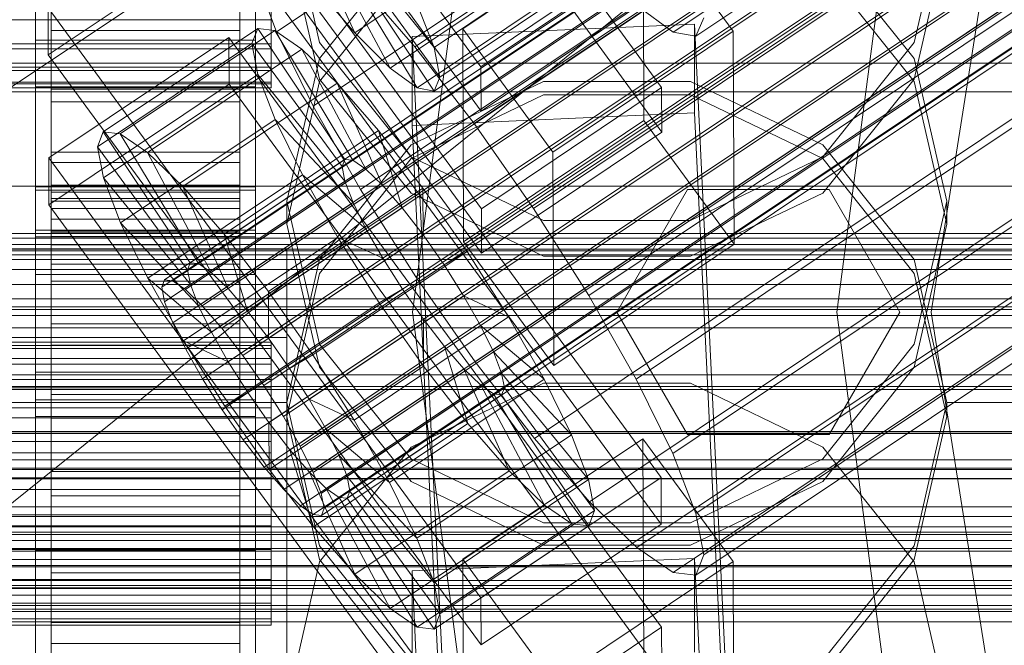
# Model space of a CAD drawing. Header units: millimetres. Extents: x -2233 to 65662, y -50530 to 6847.
# Tile 140 of 256: x 132 to 195, y -34271 to -34231. Entities that reach past the tile are written whole.
import ezdxf

# ---------------------------------------------------------------- set-up
doc = ezdxf.new("R2010")
doc.units = ezdxf.units.MM
for name, color, linetype, lineweight in [('COTAS_O', 1, 'Continuous', 0), ('COTAS_P', 1, 'Continuous', 0), ('frontal_briquetadora', 7, 'Continuous', 0), ('frontal_C01', 7, 'Continuous', 0), ('frontal_C02', 7, 'Continuous', 0), ('frontal_C03', 7, 'Continuous', 0), ('frontal_mezcladora', 7, 'Continuous', 0), ('frontal_secador', 7, 'Continuous', 0)]:
    doc.layers.add(name, color=color, linetype=linetype, lineweight=lineweight)
doc.dimstyles.new('R19_100', dxfattribs={"dimtxt": 250, "dimasz": 150, "dimexe": 150, "dimexo": 80, "dimgap": 100, "dimtad": 1, "dimtih": 1, "dimtoh": 1, "dimdsep": 46, "dimcen": 0.09, "dimadec": 0, "dimazin": 0, "dimtfac": 1, "dimtdec": 4, "dimtofl": 0, "dimtmove": 0, "dimatfit": 3, "dimfxl": 1, "dimtolj": 1, "dimtzin": 0, "dimarcsym": 0})

# ---------------------------------------------------------------- blocks, each defined once
blk = doc.blocks.new('DIM_R32_39')
at = {"layer": 'COTAS_O'}
for p, q in [((-1725, -33700), (-1575, -33655)), ((1725, -33700), (1575, -33655)), ((-1725, -34400), (-1725, -33700)), ((-1725, -33700), (1725, -33700)), ((-1725, -33700), (-1575, -33745)), ((1725, -33700), (1575, -33745)), ((1725, -34400), (1725, -33700))]:
    blk.add_line(p, q, dxfattribs=at)
blk.add_text('3450 O', height=250, dxfattribs=at).set_placement((0, -33600))
blk = doc.blocks.new('DIM_R32_40')
at = {"layer": 'COTAS_P'}
for p, q in [((-150, -32200), (550, -32200)), ((550, -32200), (505, -32350)), ((550, -34800), (550, -32200)), ((550, -32200), (595, -32350)), ((550, -34800), (505, -34650)), ((550, -34800), (595, -34650)), ((-150, -34800), (550, -34800))]:
    blk.add_line(p, q, dxfattribs=at)
blk.add_text('2600 P', height=250, rotation=90, dxfattribs=at).set_placement((450, -33500))
blk = doc.blocks.new('DIM_R32_43')
at = {"layer": 'COTAS_O'}
for p, q in [((-650, -34200), (-500, -34155)), ((650, -34200), (500, -34155)), ((-650, -34900), (-650, -34200)), ((-650, -34200), (650, -34200)), ((-650, -34200), (-500, -34245)), ((650, -34200), (500, -34245)), ((650, -34900), (650, -34200))]:
    blk.add_line(p, q, dxfattribs=at)
blk.add_text('1300 O', height=250, dxfattribs=at).set_placement((0, -34100))

msp = doc.modelspace()

# ---------------------------------------------------------------- linework, layer by layer
at = {"layer": 'frontal_briquetadora'}
for p, q in [((151.08, -34232.849), (149, -34223.801)), ((191, -34223.801), (188.92, -34232.849)), ((149, -34226.151), (151.08, -34235.184)), ((151.08, -34233.872), (156.906, -34226.61)), ((183.094, -34226.61), (188.92, -34233.872)), ((188.92, -34235.184), (191, -34226.151)), ((156.907, -34228.052), (151.08, -34235.335)), ((188.92, -34235.335), (183.093, -34228.052)), ((156.906, -34240.124), (151.08, -34232.849)), ((188.92, -34232.849), (183.094, -34240.124)), ((149, -34242.945), (151.08, -34233.872)), ((188.92, -34233.872), (191, -34242.945)), ((151.08, -34235.335), (149, -34244.416)), ((151.08, -34235.184), (156.907, -34242.429)), ((165.326, -34235.331), (156.906, -34239.371)), ((174.674, -34235.331), (165.326, -34235.331)), ((183.094, -34239.371), (174.674, -34235.331)), ((183.093, -34242.429), (188.92, -34235.184)), ((191, -34244.416), (188.92, -34235.335)), ((156.907, -34240.238), (165.327, -34236.188)), ((165.327, -34236.188), (174.673, -34236.188)), ((174.673, -34236.188), (183.093, -34240.238)), ((156.906, -34239.371), (151.08, -34246.657)), ((188.92, -34246.657), (183.094, -34239.371)), ((151.08, -34247.536), (156.907, -34240.238)), ((165.326, -34244.169), (156.906, -34240.124)), ((183.094, -34240.124), (174.674, -34244.169)), ((183.093, -34240.238), (188.92, -34247.536)), ((151.08, -34252.035), (149, -34242.945)), ((149, -34244.416), (149, -34242.945)), ((156.907, -34242.429), (165.327, -34246.449)), ((174.673, -34246.449), (183.093, -34242.429)), ((191, -34242.945), (188.92, -34252.036)), ((191, -34244.416), (191, -34242.945)), ((174.674, -34244.169), (165.326, -34244.169)), ((149, -34244.416), (151.08, -34253.497)), ((188.92, -34253.497), (191, -34244.416)), ((151.08, -34246.657), (149, -34255.753)), ((165.327, -34246.449), (174.673, -34246.449)), ((191, -34255.753), (188.92, -34246.657)), ((149, -34256.636), (151.08, -34247.536)), ((188.92, -34247.536), (191, -34256.636)), ((156.906, -34259.336), (151.08, -34252.035)), ((188.92, -34252.036), (183.094, -34259.336)), ((151.08, -34253.497), (156.907, -34260.779)), ((183.093, -34260.779), (188.92, -34253.497)), ((165.326, -34254.527), (156.906, -34258.582)), ((174.674, -34254.527), (165.326, -34254.527)), ((183.094, -34258.582), (174.674, -34254.527)), ((149, -34255.753), (131, -34255.753)), ((149, -34256.636), (149, -34255.753)), ((149, -34255.753), (151.08, -34264.86)), ((188.92, -34264.86), (191, -34255.753)), ((191, -34256.636), (191, -34255.753)), ((200, -34255.753), (191, -34255.753)), ((151.08, -34265.737), (149, -34256.636)), ((191, -34256.636), (188.92, -34265.737)), ((156.906, -34258.582), (151.08, -34265.888)), ((188.92, -34265.888), (183.094, -34258.582)), ((165.326, -34263.393), (156.906, -34259.336)), ((183.094, -34259.336), (174.674, -34263.393)), ((-160, -34260.611), (200, -34260.611)), ((156.907, -34260.779), (165.327, -34264.821)), ((174.673, -34264.821), (183.093, -34260.779)), ((174.674, -34263.393), (165.326, -34263.393)), ((151.08, -34264.86), (156.906, -34272.168)), ((165.327, -34264.821), (174.673, -34264.821)), ((183.094, -34272.168), (188.92, -34264.86)), ((-160, -34265.027), (200, -34265.027)), ((151.08, -34265.888), (149, -34275)), ((156.907, -34273.035), (151.08, -34265.737)), ((188.92, -34265.737), (183.093, -34273.035)), ((191, -34275), (188.92, -34265.888)), ((200, -34268.884), (-160, -34268.884))]:
    msp.add_line(p, q, dxfattribs=at)
at = {"layer": 'frontal_C01'}
for p, q in [((173.584, -34232.193), (357.893, -34108.323)), ((175.032, -34232.457), (359.341, -34108.588)), ((161.341, -34234.399), (133.809, -34196.688)), ((145.315, -34198.012), (172.847, -34235.724)), ((133, -34244.79), (133, -34198.741)), ((147, -34198.741), (147, -34244.79)), ((133.821, -34199.51), (161.353, -34237.222)), ((172.859, -34238.546), (145.327, -34200.835)), ((133, -34201.564), (133, -34247.612)), ((147, -34247.612), (147, -34201.564)), ((161.379, -34243.431), (133.847, -34205.72)), ((133, -34253.822), (133, -34207.773)), ((147, -34207.773), (147, -34253.822)), ((133.859, -34208.542), (161.391, -34246.254)), ((133, -34210.596), (133, -34256.644)), ((147, -34256.644), (147, -34210.596)), ((160.19, -34231.981), (171.658, -34224.274)), ((171.658, -34224.274), (171.715, -34237.822)), ((171.658, -34224.274), (177.394, -34232.13)), ((150.436, -34225.87), (153.314, -34232.243)), ((153.314, -34232.243), (163.144, -34225.636)), ((152.829, -34226.307), (158.366, -34233.165)), ((158.366, -34233.165), (168.196, -34226.559)), ((172.809, -34226.692), (161.341, -34234.399)), ((134, -34232.096), (134, -34227.196)), ((146, -34227.196), (146, -34232.096)), ((151.503, -34226.931), (155.567, -34234.482)), ((153.008, -34227.205), (158.743, -34235.062)), ((152.321, -34227.528), (157.295, -34235.743)), ((152.835, -34227.622), (158.378, -34235.941)), ((155.567, -34234.482), (165.397, -34227.875)), ((158.743, -34235.062), (168.573, -34228.456)), ((153.314, -34232.243), (150.688, -34229.178)), ((157.295, -34235.743), (167.125, -34229.137)), ((134, -34229.274), (134, -34232.096)), ((134, -34229.274), (134, -34231.422)), ((146, -34232.096), (146, -34229.274)), ((146, -34231.422), (146, -34229.274)), ((148, -34229.274), (148, -34231.422)), ((158.378, -34235.941), (168.208, -34229.335)), ((161.353, -34237.222), (172.821, -34229.514)), ((157.272, -34230.381), (158.366, -34233.165)), ((134, -34232.941), (134, -34231.042)), ((134, -34231.042), (134, -34235.83)), ((146, -34235.83), (146, -34231.042)), ((146, -34231.042), (146, -34232.941)), ((148, -34232.941), (148, -34231.042)), ((173.584, -34232.193), (171.275, -34230.506)), ((-148, -34231.422), (148, -34231.422)), ((134, -34231.203), (134, -34235.83)), ((134, -34231.422), (134, -34236.631)), ((146, -34231.422), (134, -34231.422)), ((134, -34231.422), (134, -34233.25)), ((146, -34235.83), (146, -34231.203)), ((146, -34236.631), (146, -34231.422)), ((146, -34233.25), (146, -34231.422)), ((148, -34231.422), (148, -34233.25)), ((156.962, -34232.477), (174.943, -34231.68)), ((174.943, -34231.68), (174.943, -34237.326)), ((174.943, -34231.68), (177.811, -34291.243)), ((175.521, -34231.282), (175.032, -34232.457)), ((134, -34232.096), (146, -34232.096)), ((134, -34236.631), (134, -34232.096)), ((146, -34232.096), (146, -34236.631)), ((155.567, -34234.482), (153.314, -34232.243)), ((160.247, -34245.529), (160.19, -34231.981)), ((165.926, -34239.837), (160.19, -34231.981)), ((177.394, -34232.13), (165.926, -34239.837)), ((175.032, -34232.457), (173.584, -34232.193)), ((177.451, -34245.678), (177.394, -34232.13)), ((-148, -34232.941), (148, -34232.941)), ((134, -34234.416), (134, -34232.941)), ((134, -34232.941), (134, -34239.837)), ((146, -34232.941), (134, -34232.941)), ((146, -34239.837), (146, -34232.941)), ((146, -34232.941), (146, -34234.416)), ((148, -34234.416), (148, -34232.941)), ((156.962, -34238.123), (156.962, -34232.477)), ((159.83, -34292.04), (156.962, -34232.477)), ((-148, -34233.25), (148, -34233.25)), ((134, -34233.25), (134, -34240.492)), ((146, -34233.25), (134, -34233.25)), ((134, -34233.25), (134, -34234.635)), ((146, -34240.492), (146, -34233.25)), ((146, -34234.635), (146, -34233.25)), ((148, -34233.25), (148, -34234.635)), ((158.366, -34233.165), (158.743, -34235.062)), ((-148, -34234.416), (148, -34234.416)), ((-148, -34234.635), (148, -34234.635)), ((134, -34235.367), (134, -34234.416)), ((134, -34234.416), (134, -34242.952)), ((146, -34234.416), (134, -34234.416)), ((134, -34234.635), (134, -34243.414)), ((146, -34234.635), (134, -34234.635)), ((134, -34234.635), (134, -34235.481)), ((146, -34242.952), (146, -34234.416)), ((146, -34234.416), (146, -34235.367)), ((146, -34243.414), (146, -34234.635)), ((146, -34235.481), (146, -34234.635)), ((148, -34235.367), (148, -34234.416)), ((148, -34234.635), (148, -34235.481)), ((157.295, -34235.743), (155.567, -34234.482)), ((161.341, -34234.399), (161.353, -34237.222)), ((-148, -34235.367), (148, -34235.367)), ((-148, -34235.481), (148, -34235.481)), ((134, -34235.731), (134, -34235.367)), ((134, -34235.367), (134, -34244.961)), ((146, -34235.367), (134, -34235.367)), ((134, -34235.481), (134, -34245.2)), ((146, -34235.481), (134, -34235.481)), ((134, -34235.481), (134, -34235.731)), ((146, -34244.961), (146, -34235.367)), ((146, -34235.367), (146, -34235.731)), ((146, -34245.2), (146, -34235.481)), ((146, -34235.731), (146, -34235.481)), ((148, -34235.731), (148, -34235.367)), ((148, -34235.481), (148, -34235.731)), ((158.743, -34235.062), (158.378, -34235.941)), ((-148, -34235.731), (148, -34235.731)), ((134, -34235.731), (134, -34245.728)), ((146, -34235.731), (134, -34235.731)), ((134, -34235.83), (134, -34239.837)), ((134, -34235.83), (146, -34235.83)), ((146, -34245.728), (146, -34235.731)), ((146, -34239.837), (146, -34235.83)), ((158.378, -34235.941), (157.295, -34235.743)), ((172.847, -34235.724), (161.379, -34243.431)), ((172.859, -34238.546), (172.847, -34235.724)), ((134, -34236.631), (146, -34236.631)), ((134, -34240.492), (134, -34236.631)), ((146, -34236.631), (146, -34240.492)), ((174.943, -34237.326), (156.962, -34238.123)), ((177.811, -34296.889), (174.943, -34237.326)), ((171.715, -34237.822), (160.247, -34245.529)), ((177.451, -34245.678), (171.715, -34237.822)), ((159.83, -34297.686), (156.962, -34238.123)), ((161.391, -34246.254), (172.859, -34238.546)), ((134, -34239.837), (134, -34242.952)), ((134, -34239.837), (146, -34239.837)), ((146, -34242.952), (146, -34239.837)), ((165.926, -34239.837), (165.983, -34253.386)), ((134, -34240.492), (146, -34240.492)), ((134, -34243.414), (134, -34240.492)), ((146, -34240.492), (146, -34243.414)), ((133, -34255.572), (133, -34242.024)), ((133, -34242.024), (147, -34242.024)), ((133, -34251.618), (133, -34242.024)), ((147, -34242.024), (147, -34255.572)), ((147, -34242.024), (147, -34251.618)), ((134, -34242.952), (134, -34244.961)), ((134, -34242.952), (146, -34242.952)), ((146, -34244.961), (146, -34242.952)), ((134, -34243.414), (146, -34243.414)), ((134, -34245.2), (134, -34243.414)), ((146, -34243.414), (146, -34245.2)), ((161.379, -34243.431), (161.391, -34246.254)), ((147, -34244.79), (133, -34244.79)), ((133, -34244.79), (133, -34247.612)), ((147, -34247.612), (147, -34244.79)), ((134, -34244.961), (134, -34245.728)), ((134, -34244.961), (146, -34244.961)), ((134, -34245.2), (146, -34245.2)), ((134, -34245.728), (134, -34245.2)), ((146, -34245.728), (146, -34244.961)), ((146, -34245.2), (146, -34245.728)), ((160.247, -34245.529), (165.983, -34253.386)), ((131, -34245.976), (149, -34245.976)), ((134, -34245.728), (146, -34245.728)), ((149, -34245.976), (149, -34251.621)), ((149, -34245.976), (149, -34291.64)), ((165.983, -34253.386), (177.451, -34245.678)), ((133, -34247.612), (147, -34247.612)), ((149, -34251.621), (131, -34251.621)), ((147, -34251.618), (133, -34251.618)), ((133, -34251.618), (133, -34265.166)), ((147, -34265.166), (147, -34251.618)), ((149, -34297.285), (149, -34251.621)), ((147, -34253.822), (133, -34253.822)), ((133, -34253.822), (133, -34256.644)), ((147, -34256.644), (147, -34253.822)), ((-450, -34254.919), (450, -34254.919)), ((147, -34255.572), (133, -34255.572)), ((133, -34255.572), (133, -34265.166)), ((147, -34265.166), (147, -34255.572)), ((133, -34256.644), (147, -34256.644)), ((133, -34265.166), (147, -34265.166)), ((450, -34266.209), (-450, -34266.209))]:
    msp.add_line(p, q, dxfattribs=at)
at = {"layer": 'frontal_C02'}
for p, q in [((141.218, -34247.953), (355.017, -34104.978)), ((141.731, -34248.009), (355.53, -34105.034)), ((141.045, -34248.408), (354.844, -34105.432)), ((142.549, -34248.572), (356.348, -34105.596)), ((141.224, -34249.342), (355.022, -34106.366)), ((143.617, -34249.602), (357.415, -34106.627)), ((141.742, -34250.692), (355.541, -34107.716)), ((144.861, -34251.031), (358.659, -34108.056)), ((148.35, -34232.173), (332.659, -34108.918)), ((142.565, -34252.365), (356.363, -34109.39)), ((359.995, -34109.785), (146.196, -34252.761)), ((157.152, -34233.131), (341.461, -34109.877)), ((143.635, -34254.249), (357.434, -34111.273)), ((147.533, -34254.673), (361.332, -34111.698)), ((144.881, -34256.213), (358.68, -34113.238)), ((148.779, -34256.638), (362.578, -34113.663)), ((150.672, -34236.896), (334.981, -34113.641)), ((146.218, -34258.126), (360.017, -34115.15)), ((345.231, -34114.758), (160.922, -34238.012)), ((149.85, -34258.521), (363.648, -34115.546)), ((147.554, -34259.855), (361.352, -34116.88)), ((150.672, -34260.195), (364.471, -34117.22)), ((148.798, -34261.284), (362.596, -34118.309)), ((151.191, -34261.545), (364.989, -34118.569)), ((153.694, -34242.211), (338.003, -34118.957)), ((149.865, -34262.315), (363.664, -34119.339)), ((151.369, -34262.479), (365.168, -34119.503)), ((150.683, -34262.877), (364.482, -34119.902)), ((151.196, -34262.933), (364.995, -34119.958)), ((164.693, -34243.409), (349.002, -34120.155)), ((157.211, -34247.756), (341.52, -34124.502)), ((168.21, -34248.954), (352.519, -34125.7)), ((160.982, -34253.153), (345.291, -34129.899)), ((171.232, -34254.27), (355.541, -34131.015)), ((164.752, -34258.034), (349.061, -34134.78)), ((173.554, -34258.993), (357.863, -34135.738)), ((168.263, -34262.067), (352.572, -34138.812)), ((175.016, -34262.802), (359.326, -34139.548)), ((171.275, -34264.976), (355.584, -34141.721)), ((175.521, -34265.438), (359.83, -34142.184)), ((173.584, -34266.564), (357.893, -34143.309)), ((175.032, -34266.721), (359.341, -34143.467)), ((130, -34236.667), (228.298, -34170.932)), ((145.277, -34222.988), (172.809, -34260.51)), ((145.289, -34225.968), (133.821, -34233.637)), ((172.821, -34263.491), (145.289, -34225.968)), ((148.35, -34232.173), (146.887, -34228.363)), ((153.641, -34229.099), (157.152, -34233.131)), ((133.821, -34233.637), (133.809, -34230.657)), ((161.341, -34268.179), (133.809, -34230.657)), ((137.313, -34238.535), (147.143, -34231.962)), ((138.396, -34238.653), (148.226, -34232.08)), ((147.143, -34231.962), (146.777, -34232.921)), ((148.226, -34232.08), (147.143, -34231.962)), ((147.143, -34231.962), (152.686, -34240.284)), ((149.953, -34233.267), (148.226, -34232.08)), ((148.226, -34232.08), (153.199, -34240.34)), ((150.672, -34236.896), (148.35, -34232.173)), ((133, -34235.68), (133, -34232.699)), ((133, -34232.699), (147, -34232.699)), ((133, -34278.518), (133, -34232.699)), ((133.847, -34240.194), (145.315, -34232.525)), ((136.948, -34239.495), (146.777, -34232.921)), ((145.315, -34232.525), (145.327, -34235.506)), ((145.315, -34232.525), (172.847, -34270.048)), ((146.777, -34232.921), (152.513, -34240.739)), ((146.777, -34232.921), (147.155, -34234.893)), ((147, -34232.699), (147, -34235.68)), ((147, -34232.699), (147, -34278.518)), ((133.821, -34233.637), (161.353, -34271.16)), ((140.123, -34239.841), (149.953, -34233.267)), ((152.207, -34235.443), (149.953, -34233.267)), ((149.953, -34233.267), (154.017, -34240.902)), ((157.152, -34233.131), (160.922, -34238.012)), ((-450, -34234.172), (450, -34234.172)), ((145.327, -34235.506), (133.859, -34243.175)), ((137.325, -34241.467), (147.155, -34234.893)), ((142.377, -34242.017), (152.207, -34235.443)), ((172.859, -34273.028), (145.327, -34235.506)), ((147.155, -34234.893), (152.692, -34241.673)), ((147.155, -34234.893), (148.249, -34237.743)), ((154.833, -34238.46), (152.207, -34235.443)), ((152.207, -34235.443), (155.085, -34241.933)), ((147, -34235.68), (133, -34235.68)), ((133, -34235.68), (133, -34281.498)), ((147, -34281.498), (147, -34235.68)), ((153.694, -34242.211), (150.672, -34236.896)), ((138.419, -34244.316), (148.249, -34237.743)), ((148.249, -34237.743), (153.21, -34243.022)), ((148.249, -34237.743), (149.985, -34241.276)), ((160.922, -34238.012), (164.693, -34243.409)), ((136.948, -34239.495), (137.313, -34238.535)), ((142.856, -34246.858), (137.313, -34238.535)), ((137.313, -34238.535), (138.396, -34238.653)), ((145.003, -34245.033), (154.833, -34238.46)), ((157.653, -34242.111), (154.833, -34238.46)), ((154.833, -34238.46), (156.329, -34243.362)), ((143.369, -34246.913), (138.396, -34238.653)), ((138.396, -34238.653), (140.123, -34239.841)), ((142.683, -34247.312), (136.948, -34239.495)), ((137.325, -34241.467), (136.948, -34239.495)), ((144.188, -34247.476), (140.123, -34239.841)), ((140.123, -34239.841), (142.377, -34242.017)), ((133.859, -34243.175), (133.847, -34240.194)), ((161.379, -34277.717), (133.847, -34240.194)), ((152.686, -34240.284), (142.856, -34246.858)), ((153.199, -34240.34), (143.369, -34246.913)), ((152.513, -34240.739), (152.686, -34240.284)), ((152.686, -34240.284), (153.199, -34240.34)), ((153.199, -34240.34), (154.017, -34240.902)), ((152.513, -34240.739), (142.683, -34247.312)), ((154.017, -34240.902), (144.188, -34247.476)), ((152.692, -34241.673), (152.513, -34240.739)), ((154.017, -34240.902), (155.085, -34241.933)), ((142.862, -34248.246), (137.325, -34241.467)), ((138.419, -34244.316), (137.325, -34241.467)), ((140.156, -34247.85), (149.985, -34241.276)), ((152.692, -34241.673), (142.862, -34248.246)), ((149.985, -34241.276), (154.033, -34244.696)), ((149.985, -34241.276), (152.246, -34245.252)), ((153.21, -34243.022), (152.692, -34241.673)), ((133, -34245.217), (133, -34242.237)), ((133, -34242.237), (147, -34242.237)), ((133, -34288.055), (133, -34242.237)), ((134, -34251.921), (134, -34241.929)), ((134, -34241.929), (134, -34242.375)), ((134, -34241.929), (146, -34241.929)), ((134, -34242.777), (134, -34241.929)), ((134, -34252.132), (134, -34242.375)), ((134, -34242.375), (134, -34244.084)), ((134, -34242.375), (146, -34242.375)), ((145.255, -34248.507), (142.377, -34242.017)), ((142.377, -34242.017), (145.003, -34245.033)), ((155.085, -34241.933), (145.255, -34248.507)), ((146, -34242.375), (146, -34241.929)), ((146, -34241.929), (146, -34251.921)), ((146, -34241.929), (146, -34242.777)), ((146, -34244.084), (146, -34242.375)), ((146, -34242.375), (146, -34252.132)), ((147, -34242.237), (147, -34245.217)), ((147, -34242.237), (147, -34288.055)), ((157.653, -34242.111), (147.823, -34248.685)), ((157.211, -34247.756), (153.694, -34242.211)), ((155.085, -34241.933), (156.329, -34243.362)), ((157.665, -34245.092), (157.653, -34242.111)), ((160.474, -34246.148), (157.653, -34242.111)), ((134, -34252.322), (134, -34242.777)), ((134, -34242.777), (146, -34242.777)), ((134, -34244.86), (134, -34242.777)), ((153.21, -34243.022), (143.38, -34249.596)), ((146, -34242.777), (146, -34252.322)), ((146, -34242.777), (146, -34244.86)), ((154.033, -34244.696), (153.21, -34243.022)), ((133.859, -34243.175), (161.391, -34280.697)), ((156.329, -34243.362), (146.499, -34249.936)), ((156.329, -34243.362), (157.665, -34245.092)), ((164.693, -34243.409), (168.21, -34248.954)), ((134, -34252.942), (134, -34244.084)), ((134, -34244.084), (134, -34246.941)), ((134, -34244.084), (146, -34244.084)), ((146, -34246.941), (146, -34244.084)), ((146, -34244.084), (146, -34252.942)), ((134, -34253.309), (134, -34244.86)), ((134, -34244.86), (146, -34244.86)), ((134, -34248.038), (134, -34244.86)), ((143.38, -34249.596), (138.419, -34244.316)), ((140.156, -34247.85), (138.419, -34244.316)), ((154.033, -34244.696), (144.203, -34251.27)), ((146, -34244.86), (146, -34253.309)), ((146, -34244.86), (146, -34248.038)), ((155.103, -34246.579), (154.033, -34244.696)), ((147, -34245.217), (133, -34245.217)), ((133, -34245.217), (133, -34291.036)), ((142.416, -34251.826), (152.246, -34245.252)), ((146.499, -34249.936), (145.003, -34245.033)), ((145.003, -34245.033), (147.823, -34248.685)), ((147, -34291.036), (147, -34245.217)), ((147.835, -34251.665), (157.665, -34245.092)), ((152.246, -34245.252), (155.103, -34246.579)), ((152.246, -34245.252), (154.877, -34249.4)), ((157.665, -34245.092), (159.001, -34247.004)), ((450, -34246.094), (-450, -34246.094)), ((150.644, -34252.722), (160.474, -34246.148)), ((160.474, -34246.148), (159.001, -34247.004)), ((163.105, -34250.296), (160.474, -34246.148)), ((155.103, -34246.579), (145.274, -34253.153)), ((156.35, -34248.544), (155.103, -34246.579)), ((134, -34254.294), (134, -34246.941)), ((134, -34246.941), (134, -34250.749)), ((134, -34246.941), (146, -34246.941)), ((142.856, -34246.858), (142.683, -34247.312)), ((142.683, -34247.312), (142.862, -34248.246)), ((143.369, -34246.913), (142.856, -34246.858)), ((144.188, -34247.476), (143.369, -34246.913)), ((146, -34250.749), (146, -34246.941)), ((146, -34246.941), (146, -34254.294)), ((159.001, -34247.004), (149.171, -34253.577)), ((159.001, -34247.004), (160.247, -34248.969)), ((134, -34254.814), (134, -34248.038)), ((134, -34248.038), (146, -34248.038)), ((134, -34252.093), (134, -34248.038)), ((144.203, -34251.27), (140.156, -34247.85)), ((142.416, -34251.826), (140.156, -34247.85)), ((141.045, -34248.408), (141.218, -34247.953)), ((141.218, -34247.953), (141.731, -34248.009)), ((141.731, -34248.009), (142.549, -34248.572)), ((145.255, -34248.507), (144.188, -34247.476)), ((146, -34248.038), (146, -34254.814)), ((146, -34248.038), (146, -34252.093)), ((160.982, -34253.153), (157.211, -34247.756)), ((141.224, -34249.342), (141.045, -34248.408)), ((142.549, -34248.572), (143.617, -34249.602)), ((142.862, -34248.246), (143.38, -34249.596)), ((146.499, -34249.936), (145.255, -34248.507)), ((156.35, -34248.544), (146.52, -34255.118)), ((154.877, -34249.4), (156.35, -34248.544)), ((157.686, -34250.456), (156.35, -34248.544)), ((147.823, -34248.685), (147.835, -34251.665)), ((147.823, -34248.685), (150.644, -34252.722)), ((160.247, -34248.969), (150.417, -34255.542)), ((163.105, -34250.296), (160.247, -34248.969)), ((160.247, -34248.969), (161.318, -34250.852)), ((168.21, -34248.954), (171.232, -34254.27)), ((141.742, -34250.692), (141.224, -34249.342)), ((143.38, -34249.596), (144.203, -34251.27)), ((143.617, -34249.602), (144.861, -34251.031)), ((145.047, -34255.973), (154.877, -34249.4)), ((154.877, -34249.4), (157.698, -34253.437)), ((147.835, -34251.665), (146.499, -34249.936)), ((157.686, -34250.456), (147.856, -34257.03)), ((153.275, -34256.87), (163.105, -34250.296)), ((157.698, -34253.437), (157.686, -34250.456)), ((159.022, -34252.186), (157.686, -34250.456)), ((165.365, -34254.272), (163.105, -34250.296)), ((134, -34256.098), (134, -34250.749)), ((134, -34250.749), (134, -34255.25)), ((134, -34250.749), (146, -34250.749)), ((142.565, -34252.365), (141.742, -34250.692)), ((144.861, -34251.031), (146.196, -34252.761)), ((146, -34255.25), (146, -34250.749)), ((146, -34250.749), (146, -34256.098)), ((161.318, -34250.852), (151.488, -34257.426)), ((165.365, -34254.272), (161.318, -34250.852)), ((161.318, -34250.852), (162.14, -34252.526)), ((144.203, -34251.27), (145.274, -34253.153)), ((149.171, -34253.577), (147.835, -34251.665)), ((-148, -34251.921), (148, -34251.921)), ((-148, -34252.132), (148, -34252.132)), ((-148, -34252.322), (148, -34252.322)), ((134, -34252.132), (134, -34251.921)), ((146, -34251.921), (134, -34251.921)), ((134, -34251.921), (134, -34252.322)), ((134, -34256.735), (134, -34252.093)), ((134, -34252.093), (146, -34252.093)), ((134, -34256.749), (134, -34252.093)), ((134, -34252.942), (134, -34252.132)), ((146, -34252.132), (134, -34252.132)), ((146, -34252.322), (134, -34252.322)), ((134, -34252.322), (134, -34253.309)), ((145.274, -34253.153), (142.416, -34251.826)), ((145.047, -34255.973), (142.416, -34251.826)), ((143.635, -34254.249), (142.565, -34252.365)), ((146, -34251.921), (146, -34252.132)), ((146, -34252.322), (146, -34251.921)), ((146, -34252.093), (146, -34256.735)), ((146, -34252.093), (146, -34256.749)), ((146, -34252.132), (146, -34252.942)), ((146, -34253.309), (146, -34252.322)), ((148, -34252.132), (148, -34251.921)), ((148, -34251.921), (148, -34252.322)), ((148, -34252.942), (148, -34252.132)), ((148, -34252.322), (148, -34253.309)), ((159.022, -34252.186), (149.192, -34258.76)), ((160.518, -34257.088), (159.022, -34252.186)), ((160.266, -34253.615), (159.022, -34252.186)), ((-148, -34252.942), (148, -34252.942)), ((134, -34254.294), (134, -34252.942)), ((146, -34252.942), (134, -34252.942)), ((146, -34252.942), (146, -34254.294)), ((146.196, -34252.761), (147.533, -34254.673)), ((148, -34254.294), (148, -34252.942)), ((149.171, -34253.577), (150.644, -34252.722)), ((150.644, -34252.722), (153.275, -34256.87)), ((162.14, -34252.526), (152.311, -34259.099)), ((167.102, -34257.805), (162.14, -34252.526)), ((162.14, -34252.526), (162.659, -34253.875)), ((-148, -34253.309), (148, -34253.309)), ((146, -34253.309), (134, -34253.309)), ((134, -34253.309), (134, -34254.814)), ((145.274, -34253.153), (146.52, -34255.118)), ((146, -34254.814), (146, -34253.309)), ((147.868, -34260.011), (157.698, -34253.437)), ((148, -34253.309), (148, -34254.814)), ((150.417, -34255.542), (149.171, -34253.577)), ((160.266, -34253.615), (150.436, -34260.188)), ((157.698, -34253.437), (160.518, -34257.088)), ((163.144, -34260.105), (160.266, -34253.615)), ((161.333, -34254.646), (160.266, -34253.615)), ((164.752, -34258.034), (160.982, -34253.153)), ((-148, -34254.294), (148, -34254.294)), ((134, -34256.098), (134, -34254.294)), ((146, -34254.294), (134, -34254.294)), ((144.881, -34256.213), (143.635, -34254.249)), ((146, -34254.294), (146, -34256.098)), ((148, -34256.098), (148, -34254.294)), ((162.659, -34253.875), (152.829, -34260.449)), ((155.535, -34260.846), (165.365, -34254.272)), ((168.196, -34260.655), (162.659, -34253.875)), ((162.659, -34253.875), (162.837, -34254.809)), ((167.102, -34257.805), (165.365, -34254.272)), ((171.232, -34254.27), (173.554, -34258.993)), ((-148, -34254.814), (148, -34254.814)), ((146, -34254.814), (134, -34254.814)), ((134, -34254.814), (134, -34256.735)), ((146, -34256.735), (146, -34254.814)), ((147.533, -34254.673), (148.779, -34256.638)), ((148, -34254.814), (148, -34256.735)), ((161.333, -34254.646), (151.503, -34261.219)), ((162.837, -34254.809), (153.008, -34261.383)), ((165.397, -34262.281), (161.333, -34254.646)), ((162.151, -34255.208), (161.333, -34254.646)), ((162.837, -34254.809), (162.664, -34255.264)), ((168.573, -34262.627), (162.837, -34254.809)), ((134, -34255.25), (134, -34258.231)), ((146, -34255.25), (134, -34255.25)), ((134, -34255.25), (134, -34260.137)), ((146.52, -34255.118), (145.047, -34255.973)), ((146, -34258.231), (146, -34255.25)), ((146, -34260.137), (146, -34255.25)), ((146.52, -34255.118), (147.856, -34257.03)), ((151.488, -34257.426), (150.417, -34255.542)), ((150.417, -34255.542), (153.275, -34256.87)), ((162.151, -34255.208), (152.321, -34261.782)), ((162.664, -34255.264), (152.835, -34261.838)), ((167.125, -34263.468), (162.151, -34255.208)), ((162.664, -34255.264), (162.151, -34255.208)), ((168.208, -34263.586), (162.664, -34255.264)), ((-148, -34256.098), (148, -34256.098)), ((134, -34258.231), (134, -34256.098)), ((146, -34256.098), (134, -34256.098)), ((147.868, -34260.011), (145.047, -34255.973)), ((146, -34256.098), (146, -34258.231)), ((148, -34258.231), (148, -34256.098)), ((-148, -34256.735), (148, -34256.735)), ((146, -34256.735), (134, -34256.735)), ((134, -34256.735), (134, -34258.941)), ((134, -34258.941), (134, -34256.749)), ((134, -34256.749), (146, -34256.749)), ((134, -34261.689), (134, -34256.749)), ((146.218, -34258.126), (144.881, -34256.213)), ((146, -34258.941), (146, -34256.735)), ((146, -34256.749), (146, -34258.941)), ((146, -34256.749), (146, -34261.689)), ((148, -34256.735), (148, -34258.941)), ((148.779, -34256.638), (149.85, -34258.521)), ((147.856, -34257.03), (147.868, -34260.011)), ((147.856, -34257.03), (149.192, -34258.76)), ((150.688, -34263.662), (160.518, -34257.088)), ((152.311, -34259.099), (151.488, -34257.426)), ((151.488, -34257.426), (155.535, -34260.846)), ((153.275, -34256.87), (155.535, -34260.846)), ((160.518, -34257.088), (163.144, -34260.105)), ((157.272, -34264.379), (167.102, -34257.805)), ((160.19, -34265.722), (171.658, -34258.052)), ((168.263, -34262.067), (164.752, -34258.034)), ((168.196, -34260.655), (167.102, -34257.805)), ((171.658, -34258.052), (171.715, -34272.359)), ((171.658, -34258.052), (177.394, -34265.87)), ((148, -34258.231), (-148, -34258.231)), ((134, -34258.231), (146, -34258.231)), ((134, -34260.545), (134, -34258.231)), ((146, -34258.231), (146, -34260.545)), ((147.554, -34259.855), (146.218, -34258.126)), ((148, -34260.545), (148, -34258.231)), ((149.85, -34258.521), (150.672, -34260.195)), ((-148, -34258.941), (148, -34258.941)), ((146, -34258.941), (134, -34258.941)), ((134, -34258.941), (134, -34261.281)), ((146, -34261.281), (146, -34258.941)), ((148, -34258.941), (148, -34261.281)), ((149.192, -34258.76), (150.688, -34263.662)), ((149.192, -34258.76), (150.436, -34260.188)), ((152.829, -34260.449), (152.311, -34259.099)), ((152.311, -34259.099), (157.272, -34264.379)), ((173.554, -34258.993), (175.016, -34262.802)), ((148.798, -34261.284), (147.554, -34259.855)), ((-148, -34260.545), (148, -34260.545)), ((134, -34260.545), (134, -34260.137)), ((134, -34260.137), (134, -34265.077)), ((134, -34260.137), (146, -34260.137)), ((134, -34262.885), (134, -34260.545)), ((146, -34260.545), (134, -34260.545)), ((146, -34265.077), (146, -34260.137)), ((146, -34260.137), (146, -34260.545)), ((146, -34260.545), (146, -34262.885)), ((150.688, -34263.662), (147.868, -34260.011)), ((148, -34262.885), (148, -34260.545)), ((150.436, -34260.188), (153.314, -34266.678)), ((150.436, -34260.188), (151.503, -34261.219)), ((150.672, -34260.195), (151.191, -34261.545)), ((153.008, -34261.383), (152.829, -34260.449)), ((152.829, -34260.449), (158.366, -34267.228)), ((153.314, -34266.678), (163.144, -34260.105)), ((172.809, -34260.51), (161.341, -34268.179)), ((163.144, -34260.105), (165.397, -34262.281)), ((172.821, -34263.491), (172.809, -34260.51)), ((155.535, -34260.846), (157.272, -34264.379)), ((158.366, -34267.228), (168.196, -34260.655)), ((168.573, -34262.627), (168.196, -34260.655)), ((-148, -34261.281), (148, -34261.281)), ((134, -34261.281), (134, -34261.689)), ((146, -34261.281), (134, -34261.281)), ((134, -34261.281), (134, -34263.595)), ((134, -34261.689), (146, -34261.689)), ((134, -34266.576), (134, -34261.689)), ((146, -34261.689), (146, -34261.281)), ((146, -34263.595), (146, -34261.281)), ((146, -34261.689), (146, -34266.576)), ((148, -34261.281), (148, -34263.595)), ((149.865, -34262.315), (148.798, -34261.284)), ((151.191, -34261.545), (151.369, -34262.479)), ((151.503, -34261.219), (155.567, -34268.854)), ((151.503, -34261.219), (152.321, -34261.782)), ((152.321, -34261.782), (157.295, -34270.042)), ((152.321, -34261.782), (152.835, -34261.838)), ((152.835, -34261.838), (153.008, -34261.383)), ((153.008, -34261.383), (158.743, -34269.2)), ((150.683, -34262.877), (149.865, -34262.315)), ((152.835, -34261.838), (158.378, -34270.16)), ((155.567, -34268.854), (165.397, -34262.281)), ((165.397, -34262.281), (167.125, -34263.468)), ((171.275, -34264.976), (168.263, -34262.067)), ((-148, -34262.885), (148, -34262.885)), ((134, -34265.091), (134, -34262.885)), ((134, -34262.885), (134, -34265.077)), ((146, -34262.885), (134, -34262.885)), ((146, -34265.077), (146, -34262.885)), ((146, -34262.885), (146, -34265.091)), ((148, -34265.091), (148, -34262.885)), ((151.196, -34262.933), (150.683, -34262.877)), ((151.369, -34262.479), (151.196, -34262.933)), ((158.743, -34269.2), (168.573, -34262.627)), ((168.208, -34263.586), (168.573, -34262.627)), ((175.016, -34262.802), (175.521, -34265.438)), ((-148, -34263.595), (148, -34263.595)), ((134, -34263.595), (134, -34266.576)), ((146, -34263.595), (134, -34263.595)), ((134, -34263.595), (134, -34265.728)), ((146, -34266.576), (146, -34263.595)), ((146, -34265.728), (146, -34263.595)), ((148, -34263.595), (148, -34265.728)), ((153.314, -34266.678), (150.688, -34263.662)), ((157.295, -34270.042), (167.125, -34263.468)), ((158.378, -34270.16), (168.208, -34263.586)), ((161.353, -34271.16), (172.821, -34263.491)), ((167.125, -34263.468), (168.208, -34263.586)), ((157.272, -34264.379), (158.366, -34267.228)), ((-148, -34265.091), (148, -34265.091)), ((134, -34265.077), (134, -34269.733)), ((134, -34265.077), (146, -34265.077)), ((134, -34267.012), (134, -34265.091)), ((134, -34265.091), (134, -34269.733)), ((146, -34265.091), (134, -34265.091)), ((146, -34269.733), (146, -34265.077)), ((146, -34269.733), (146, -34265.091)), ((146, -34265.091), (146, -34267.012)), ((148, -34267.012), (148, -34265.091)), ((173.584, -34266.564), (171.275, -34264.976)), ((175.521, -34265.438), (175.032, -34266.721)), ((-148, -34265.728), (148, -34265.728)), ((134, -34265.728), (134, -34271.077)), ((146, -34265.728), (134, -34265.728)), ((134, -34265.728), (134, -34267.532)), ((146, -34271.077), (146, -34265.728)), ((146, -34267.532), (146, -34265.728)), ((148, -34265.728), (148, -34267.532)), ((156.962, -34266.456), (174.943, -34265.663)), ((160.247, -34280.028), (160.19, -34265.722)), ((165.926, -34273.539), (160.19, -34265.722)), ((177.394, -34265.87), (165.926, -34273.539)), ((174.943, -34265.663), (174.943, -34271.625)), ((174.943, -34265.663), (177.811, -34324.929)), ((177.451, -34280.176), (177.394, -34265.87)), ((134, -34266.576), (146, -34266.576)), ((134, -34271.077), (134, -34266.576)), ((146, -34266.576), (146, -34271.077)), ((155.567, -34268.854), (153.314, -34266.678)), ((156.962, -34272.418), (156.962, -34266.456)), ((159.83, -34325.721), (156.962, -34266.456)), ((175.032, -34266.721), (173.584, -34266.564)), ((-148, -34267.012), (148, -34267.012)), ((134, -34268.517), (134, -34267.012)), ((134, -34267.012), (134, -34273.788)), ((146, -34267.012), (134, -34267.012)), ((146, -34273.788), (146, -34267.012)), ((146, -34267.012), (146, -34268.517)), ((148, -34268.517), (148, -34267.012)), ((158.366, -34267.228), (158.743, -34269.2)), ((450, -34267.581), (-450, -34267.581)), ((-148, -34267.532), (148, -34267.532)), ((134, -34267.532), (134, -34274.886)), ((146, -34267.532), (134, -34267.532)), ((134, -34267.532), (134, -34268.885)), ((146, -34274.886), (146, -34267.532)), ((146, -34268.885), (146, -34267.532)), ((148, -34267.532), (148, -34268.885)), ((-148, -34268.517), (148, -34268.517)), ((134, -34269.504), (134, -34268.517)), ((134, -34268.517), (134, -34276.966)), ((146, -34268.517), (134, -34268.517)), ((146, -34276.966), (146, -34268.517)), ((146, -34268.517), (146, -34269.504)), ((148, -34269.504), (148, -34268.517)), ((161.341, -34268.179), (161.353, -34271.16)), ((-148, -34268.885), (148, -34268.885)), ((134, -34268.885), (134, -34277.742)), ((146, -34268.885), (134, -34268.885)), ((134, -34268.885), (134, -34269.694)), ((146, -34277.742), (146, -34268.885)), ((146, -34269.694), (146, -34268.885)), ((148, -34268.885), (148, -34269.694)), ((157.295, -34270.042), (155.567, -34268.854)), ((158.743, -34269.2), (158.378, -34270.16)), ((-148, -34269.504), (148, -34269.504)), ((-148, -34269.694), (148, -34269.694)), ((-148, -34269.906), (148, -34269.906)), ((134, -34269.906), (134, -34269.504)), ((134, -34269.504), (134, -34279.049)), ((146, -34269.504), (134, -34269.504)), ((134, -34269.694), (134, -34279.451)), ((146, -34269.694), (134, -34269.694)), ((134, -34269.694), (134, -34269.906)), ((134, -34269.733), (134, -34273.788)), ((134, -34269.733), (146, -34269.733)), ((134, -34269.906), (134, -34279.897)), ((146, -34269.906), (134, -34269.906)), ((146, -34279.049), (146, -34269.504)), ((146, -34269.504), (146, -34269.906)), ((146, -34279.451), (146, -34269.694)), ((146, -34269.906), (146, -34269.694)), ((146, -34273.788), (146, -34269.733)), ((146, -34279.897), (146, -34269.906)), ((148, -34269.906), (148, -34269.504)), ((148, -34269.694), (148, -34269.906)), ((158.378, -34270.16), (157.295, -34270.042)), ((172.847, -34270.048), (161.379, -34277.717)), ((172.859, -34273.028), (172.847, -34270.048)), ((134, -34271.077), (146, -34271.077)), ((134, -34274.886), (134, -34271.077)), ((146, -34271.077), (146, -34274.886))]:
    msp.add_line(p, q, dxfattribs=at)
at = {"layer": 'frontal_C03'}
for p, q in [((-1405.601, -35497.963), (1424.399, -33222.651)), ((1250, -34245.308), (-1250, -34245.308)), ((1250, -34245.694), (-1250, -34245.694)), ((1250, -34246.36), (-1250, -34246.36)), ((-1250, -34247.292), (1250, -34247.292)), ((1250, -34248.234), (-1250, -34248.234)), ((1250, -34249.166), (-1250, -34249.166)), ((1250, -34249.832), (-1250, -34249.832)), ((1250, -34250.218), (-1250, -34250.218)), ((1250, -34264.142), (-1250, -34264.142)), ((1250, -34264.528), (-1250, -34264.528)), ((1250, -34265.194), (-1250, -34265.194)), ((-1250, -34266.126), (1250, -34266.126)), ((1250, -34267.068), (-1250, -34267.068)), ((1250, -34268), (-1250, -34268)), ((1250, -34268.666), (-1250, -34268.666)), ((1250, -34269.052), (-1250, -34269.052))]:
    msp.add_line(p, q, dxfattribs=at)
at = {"layer": 'frontal_mezcladora'}
for p, q in [((157, -34250), (161.361, -34216.871)), ((190, -34250), (194.65, -34220.643)), ((184, -34250), (187.441, -34223.859)), ((170, -34250), (174.5, -34242.206)), ((174.5, -34242.206), (183.5, -34242.206)), ((183.5, -34242.206), (188, -34250)), ((161.361, -34283.129), (157, -34250)), ((174.5, -34257.794), (170, -34250)), ((188, -34250), (183.5, -34257.794)), ((187.441, -34276.141), (184, -34250)), ((194.65, -34279.357), (190, -34250)), ((183.5, -34257.794), (174.5, -34257.794))]:
    msp.add_line(p, q, dxfattribs=at)
at = {"layer": 'frontal_secador'}
for p, q in [((-1250, -34236), (1250, -34236)), ((-1250, -34242), (1250, -34242)), ((-1250, -34245), (1250, -34245)), ((1250, -34246), (-1250, -34246)), ((-1250, -34246.659), (1250, -34246.659)), ((1250, -34249.659), (-1250, -34249.659)), ((-1250, -34251), (1250, -34251)), ((1250, -34254), (-1250, -34254)), ((-1250, -34254.728), (1250, -34254.728)), ((-1250, -34257.588), (1250, -34257.588)), ((1250, -34257.611), (-1250, -34257.611)), ((1250, -34257.728), (-1250, -34257.728)), ((-1250, -34259.387), (1250, -34259.387)), ((1250, -34259.918), (-1250, -34259.918)), ((-1250, -34260), (1250, -34260)), ((1250, -34260.588), (-1250, -34260.588)), ((1250, -34262.387), (-1250, -34262.387)), ((1250, -34263), (-1250, -34263)), ((-1250, -34263.65), (1250, -34263.65)), ((1250, -34264), (-1250, -34264)), ((1250, -34267.382), (-1250, -34267.382)), ((-1250, -34268), (1250, -34268)), ((1250, -34269.689), (-1250, -34269.689))]:
    msp.add_line(p, q, dxfattribs=at)

# ---------------------------------------------------------------- dimensions: what is measured, and where the dimension line sits
at = {"layer": 'COTAS_O'}
for p1, p2, picture, middle in [((-1725, -34400), (1725, -34400), 'DIM_R32_39', (0, -33700)), ((-650, -34900), (650, -34900), 'DIM_R32_43', (0, -34200))]:
    dim = msp.add_aligned_dim(p1=p1, p2=p2, distance=700, text='<> O', dimstyle='R19_100', dxfattribs=at)
    dim.commit()
    dim.dimension.update_dxf_attribs({"geometry": picture, "text_midpoint": middle})
at = {"layer": 'COTAS_P'}
dim = msp.add_aligned_dim(p1=(-150, -34800), p2=(-150, -32200), distance=-700, text='<> P', dimstyle='R19_100', dxfattribs=at)
dim.commit()
dim.dimension.update_dxf_attribs({"geometry": 'DIM_R32_40', "text_midpoint": (550, -33500)})

doc.saveas('drawing.dxf')
